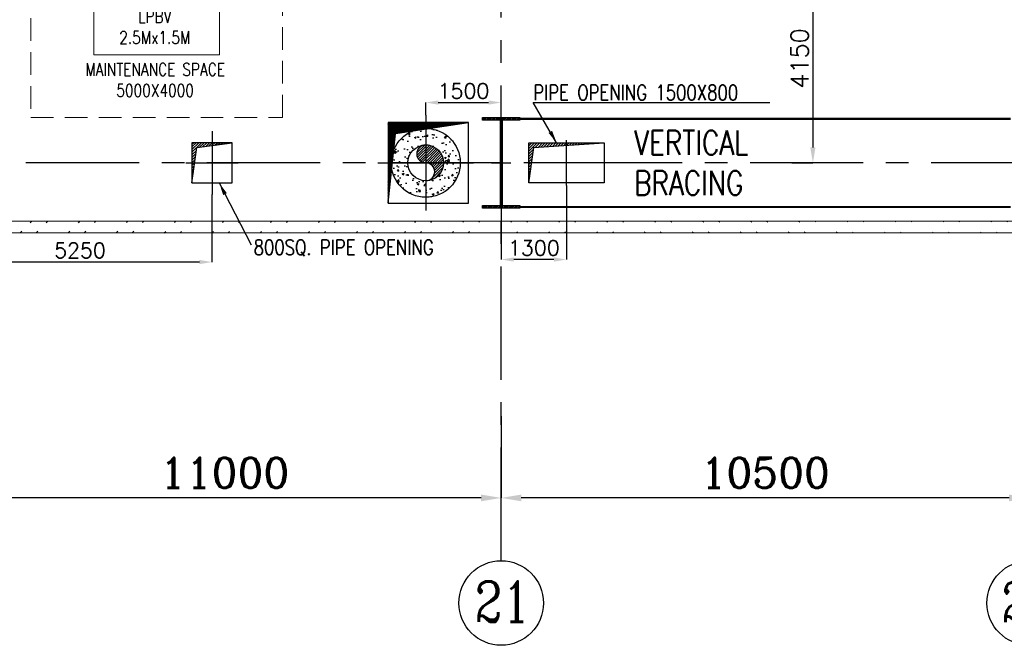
# Model space of a CAD drawing. Header units: inches. Extents: x 0 to 1544102, y 0 to 23144100.
# Tile 66 of 203: x 240262 to 259840, y 101493 to 113931. Entities that reach past the tile are written whole.
import ezdxf

# ---------------------------------------------------------------- set-up
doc = ezdxf.new("R2010")
doc.units = ezdxf.units.IN
doc.header["$LTSCALE"] = 1800
doc.header["$MEASUREMENT"] = 0
doc.linetypes.add('CENTER', pattern=[2, 1.25, -0.25, 0.25, -0.25])
doc.linetypes.add('HIDDEN', pattern=[0.375, 0.25, -0.125])
doc.layers.get('0').update_dxf_attribs({"color": 253})
for name, color, linetype in [('BRACING', 1, 'HIDDEN'), ('CEN', 2, 'CENTER'), ('COL', 1, 'Continuous'), ('GRID', 251, 'CENTER'), ('INSULATION', 35, 'Continuous'), ('OPENING', 40, 'Continuous'), ('PIPE', 5, 'Continuous')]:
    doc.layers.add(name, color=color, linetype=linetype)
for name, color, linetype, lineweight in [('DIM', 4, 'Continuous', 18), ('EQUIP', 8, 'Continuous', 9), ('TEXT', 3, 'Continuous', 18), ('WALL', 6, 'Continuous', 18)]:
    doc.layers.add(name, color=color, linetype=linetype, lineweight=lineweight)
doc.styles.add('ROMANC', font='ROMANC.SHX')
doc.styles.add('ROMANS', font='romans.shx')
doc.dimstyles.new('K2', dxfattribs={"dimtxt": 600, "dimasz": 400, "dimexe": 200, "dimexo": 200, "dimgap": 200, "dimtad": 1, "dimdec": 0, "dimzin": 0, "dimdsep": 46, "dimtxsty": 'ROMANC', "dimcen": 0.09, "dimclrd": 256, "dimclrt": 4, "dimadec": 0, "dimazin": 0, "dimtfac": 1, "dimtdec": 0, "dimtofl": 0, "dimtmove": 1, "dimatfit": 3, "dimfxl": 0.18, "dimtolj": 1, "dimtzin": 0, "dimarcsym": 0})
doc.dimstyles.new('STANDARD1', dxfattribs={"dimtxt": 300, "dimasz": 250, "dimexe": 0, "dimexo": 0, "dimgap": 80, "dimtad": 1, "dimdec": 0, "dimzin": 0, "dimdsep": 46, "dimtxsty": 'ROMANS', "dimcen": 0, "dimclrd": 4, "dimclre": 4, "dimclrt": 4, "dimadec": 0, "dimazin": 0, "dimtfac": 0.09, "dimtdec": 0, "dimtix": 1, "dimtofl": 0, "dimtmove": 0, "dimatfit": 3, "dimfxl": 1, "dimtolj": 1, "dimtzin": 0, "dimarcsym": 0})
doc.dimstyles.new('USER175', dxfattribs={"dimscale": 175, "dimtxt": 2, "dimasz": 1.75, "dimexe": 0, "dimexo": 0, "dimgap": 0.5, "dimtad": 1, "dimdec": 0, "dimzin": 0, "dimdsep": 46, "dimtxsty": 'ROMANS', "dimcen": 0, "dimclrd": 4, "dimclre": 4, "dimclrt": 4, "dimadec": 0, "dimazin": 0, "dimtfac": 0.09, "dimtdec": 0, "dimtix": 1, "dimtofl": 0, "dimtmove": 0, "dimatfit": 3, "dimfxl": 1, "dimtolj": 1, "dimtzin": 0, "dimarcsym": 0})

# ---------------------------------------------------------------- blocks, each defined once
blk = doc.blocks.new('A-ROW COLUMN')
at = {"layer": 'COL'}
h = blk.add_hatch(dxfattribs=at)
h.set_pattern_fill('ANSI31', color=256, scale=200, style=0)
h.set_pattern_definition([(45, (165226.353, 18853.894), (-17.67767, 17.67767), [])])
h.paths.add_polyline_path([(180799, 40890), (181539, 40890), (181539, 40840), (180799, 40840)])
h.paths.add_polyline_path([(181153, 42590), (181185, 42590), (181185, 40890), (181153, 40890)])
h.paths.add_polyline_path([(180799, 42640), (181539, 42640), (181539, 42590), (180799, 42590)])
blk.add_line((181169, 40840), (181169, 42640))
at = {"layer": 'CEN'}
for p, q in [((181169, 40840), (181169, 42640)), ((180977, 41740), (181360, 41740))]:
    blk.add_line(p, q, dxfattribs=at)
at = {"layer": 'COL'}
for points in [[(180799, 42640), (181539, 42640), (181539, 42590), (180799, 42590)], [(181153, 42590), (181185, 42590), (181185, 40890), (181153, 40890)], [(180799, 40890), (181539, 40890), (181539, 40840), (180799, 40840)]]:
    blk.add_lwpolyline(points, close=True, dxfattribs=at)
blk = doc.blocks.new('*D80')
at = {"layer": 'DIM', "color": 0, "lineweight": -2, "transparency": 16777216}
for p, q in [((249836, 106049), (249836, 104423)), ((260336, 104905), (260336, 104423))]:
    blk.add_line(p, q, dxfattribs=at)
at = {"layer": 'DIM', "lineweight": -2, "transparency": 16777216}
blk.add_line((259936, 104423), (250236, 104423), dxfattribs=at)
at = {"layer": 'DIM', "transparency": 16777216}
for points in [[(250236, 104490), (250236, 104357), (249836, 104423)], [(259936, 104490), (259936, 104357), (260336, 104423)]]:
    blk.add_solid(points, dxfattribs=at)
at = {"layer": 'DIM', "color": 4, "transparency": 16777216, "insert": (255086, 104923), "char_height": 600, "attachment_point": 5, "style": 'ROMANC'}
blk.add_mtext('\\A1;10500', dxfattribs=at)
blk = doc.blocks.new('*D81')
at = {"layer": 'DIM', "color": 0, "lineweight": -2, "transparency": 16777216}
for p, q in [((238836, 106049), (238836, 104423)), ((249836, 104905), (249836, 104423))]:
    blk.add_line(p, q, dxfattribs=at)
at = {"layer": 'DIM', "lineweight": -2, "transparency": 16777216}
blk.add_line((249436, 104423), (239236, 104423), dxfattribs=at)
at = {"layer": 'DIM', "transparency": 16777216}
for points in [[(239236, 104490), (239236, 104357), (238836, 104423)], [(249436, 104490), (249436, 104357), (249836, 104423)]]:
    blk.add_solid(points, dxfattribs=at)
at = {"layer": 'DIM', "color": 4, "transparency": 16777216, "insert": (244336, 104923), "char_height": 600, "attachment_point": 5, "style": 'ROMANC'}
blk.add_mtext('\\A1;11000', dxfattribs=at)
blk = doc.blocks.new('*D63')
at = {"layer": 'DIM', "color": 4, "lineweight": -2, "transparency": 16777216}
for p, q in [((252280, 115235), (256034, 115235)), ((256034, 114929), (256034, 111391)), ((255614, 111085), (256034, 111085))]:
    blk.add_line(p, q, dxfattribs=at)
at = {"layer": 'DIM', "color": 4, "transparency": 16777216}
for points in [[(255983, 114929), (256085, 114929), (256034, 115235)], [(255983, 111391), (256085, 111391), (256034, 111085)]]:
    blk.add_solid(points, dxfattribs=at)
at = {"layer": 'DIM', "color": 4, "transparency": 16777216, "insert": (255771, 113160), "char_height": 350, "attachment_point": 5, "rotation": 90, "style": 'ROMANS'}
blk.add_mtext('\\A1;4150', dxfattribs=at)
blk = doc.blocks.new('DIAHATCH-1')
h = blk.add_hatch()
h.set_pattern_fill('ANSI31', color=9, scale=0.4, angle=180, style=0)
h.set_pattern_definition([(225, (-22774.755, -47888.751615), (0.03535533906, -0.03535533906), [])])
h.paths.add_polyline_path([(0, 0.5), (0, 0, -1), (0, -0.5, 0.414214), (0.5, 0, 0.414214)])
h.paths.add_polyline_path([(0, 0.5, 1), (0, 0)])
blk.add_circle((0, 0), 0.5)
for centre, start, end in [((0, 0.25), 90, 270), ((0, -0.25), 270, 90)]:
    blk.add_arc(centre, 0.25, start, end)
blk = doc.blocks.new('*D116')
at = {"layer": 'DIM', "color": 4, "lineweight": -2, "transparency": 16777216}
for p, q in [((244086, 110457), (244086, 109113)), ((238836, 110185), (238836, 109113)), ((243836, 109113), (239086, 109113))]:
    blk.add_line(p, q, dxfattribs=at)
at = {"layer": 'DIM', "color": 4, "transparency": 16777216}
for points in [[(239086, 109155), (239086, 109071), (238836, 109113)], [(243836, 109155), (243836, 109071), (244086, 109113)]]:
    blk.add_solid(points, dxfattribs=at)
at = {"layer": 'DIM', "color": 4, "transparency": 16777216, "insert": (241461, 109343), "char_height": 300, "attachment_point": 5, "style": 'ROMANS'}
blk.add_mtext('\\A1;5250', dxfattribs=at)
blk = doc.blocks.new('*D117')
at = {"layer": 'DIM', "color": 4, "lineweight": -2, "transparency": 16777216}
for p, q in [((248336, 112035), (248336, 112284)), ((248586, 112284), (249586, 112284)), ((249836, 111985), (249836, 112284))]:
    blk.add_line(p, q, dxfattribs=at)
at = {"layer": 'DIM', "color": 4, "transparency": 16777216}
for points in [[(248586, 112326), (248586, 112242), (248336, 112284)], [(249586, 112326), (249586, 112242), (249836, 112284)]]:
    blk.add_solid(points, dxfattribs=at)
at = {"layer": 'DIM', "color": 4, "transparency": 16777216, "insert": (249086, 112514), "char_height": 300, "attachment_point": 5, "style": 'ROMANS'}
blk.add_mtext('\\A1;1500', dxfattribs=at)
blk = doc.blocks.new('*D118')
at = {"layer": 'DIM', "color": 4, "lineweight": -2, "transparency": 16777216}
for p, q in [((251136, 110635), (251136, 109163)), ((249836, 110235), (249836, 109163)), ((250886, 109163), (250086, 109163))]:
    blk.add_line(p, q, dxfattribs=at)
at = {"layer": 'DIM', "color": 4, "transparency": 16777216}
for points in [[(250086, 109205), (250086, 109121), (249836, 109163)], [(250886, 109205), (250886, 109121), (251136, 109163)]]:
    blk.add_solid(points, dxfattribs=at)
at = {"layer": 'DIM', "color": 4, "transparency": 16777216, "insert": (250486, 109393), "char_height": 300, "attachment_point": 5, "style": 'ROMANS'}
blk.add_mtext('\\A1;1300', dxfattribs=at)
blk = doc.blocks.new('A$C07686FCF')
at = {"layer": 'EQUIP', "linetype": 'HIDDEN'}
blk.add_lwpolyline([(11250, -13100), (16250, -13100), (16250, -9100), (11250, -9100)], close=True, dxfattribs=at)
at = {"layer": 'EQUIP'}
blk.add_lwpolyline([(12500, -11850), (15000, -11850), (15000, -10350), (12500, -10350)], close=True, dxfattribs=at)
at = {"layer": 'TEXT', "color": 3, "char_height": 250, "attachment_point": 5, "style": 'ROMANS'}
for s, insert, width in [('{\\W0.8;HPSU OF  LPBV 2.5Mx1.5M}', (13712, -11092), 1880.95), ('{\\W0.8;MAINTENANCE SPACE 5000X4000}', (13719, -12351), 3382.68)]:
    blk.add_mtext(s, dxfattribs=dict(at, insert=insert, width=width))

msp = doc.modelspace()

# ---------------------------------------------------------------- hatches: boundary and pattern name
h = msp.add_hatch()
h.set_pattern_fill('ANSI32', color=256, scale=1800, style=0)
h.set_pattern_definition([(45, (0, -2662.84), (-477.2971, 477.2971), []), (45, (318.2, -2662.84), (-477.2971, 477.2971), [])])
edge = h.paths.add_edge_path()
edge.add_line((27096.2, 109694.89), (273076.2, 109694.89))
edge.add_line((27326.2, 109924.89), (272846.2, 109924.89))
at = {"layer": 'INSULATION', "linetype": 'Continuous'}
h = msp.add_hatch(dxfattribs=at)
h.set_pattern_fill('AR-CONC', color=256, scale=50, style=0)
h.set_pattern_definition([(50, (-1080402.62, -296091.55), (358.63009, -31.37607), [37.5, -412.5]), (355, (-1080402.6, -296091.55), (-69.37567, 376.09607), [30, -330]), (100.4514, (-1080372.73, -296094.16), (289.25469, 344.71977), [31.870095, -350.57106]), (46.1842, (-1080402.6, -295991.55), (533.62052, -82.75951), [56.25, -618.75]), (96.6356, (-1080358.15, -295998.45), (467.33135, 487.05894), [47.80514, -525.8565]), (351.1842, (-1080402.6, -295991.55), (467.33097, 487.0593), [45, -495]), (21, (-1080352.62, -296016.55), (298.453526, -201.309445), [37.5, -412.5]), (326, (-1080352.6, -296016.55), (121.65767, 362.57502), [30, -330]), (71.4514, (-1080327.75, -296033.32), (420.11131, 161.26525), [31.870095, -350.57106]), (37.5, (-1080402.62, -296091.55), (6.079928, 166.446927), [0, -326, 0, -335, 0, -331.25]), (7.5, (-1080402.62, -296091.55), (131.534769, 197.205856), [0, -191, 0, -318.5, 0, -126.25]), (327.5, (-1080514.12, -296091.55), (266.911218, -11.277436), [0, -125, 0, -390, 0, -517.5]), (317.5, (-1080564.12, -296091.55), (291.593085, 50.05249), [0, -162.5, 0, -259, 0, -367.5])])
edge = h.paths.add_edge_path()
edge.add_arc((248336.19, 111084.89), 685.5, 0, 360)
edge = h.paths.add_edge_path(flags=17)
edge.add_arc((248336.19, 111084.89), 355.5, 0, 360)
at = {"layer": 'OPENING'}
h = msp.add_hatch(dxfattribs=at)
h.set_pattern_fill('ANSI31', color=8, scale=100, style=0)
h.set_pattern_definition([(45, (196886.194, 141334.889), (-8.8388348, 8.8388348), [])])
h.paths.add_polyline_path([(249186.19, 111884.89), (247586.19, 111884.89), (247796.63, 111674.45)])
h.paths.add_polyline_path([(247736.95, 111665.41), (247796.63, 111674.45), (247586.19, 111884.89), (247586.19, 110284.89)])
h = msp.add_hatch(dxfattribs=at)
h.set_pattern_fill('ANSI31', color=8, scale=300, style=0)
h.set_pattern_definition([(45, (137580.344, 71057.975), (-26.516504, 26.516504), [])])
h.paths.add_polyline_path([(244086.2, 111484.89), (243686.2, 111484.89), (243686.2, 111084.89), (243741.13, 111084.89), (243782.79, 111388.3), (244086.2, 111429.96)])
h.paths.add_polyline_path([(244486.2, 111484.89), (244086.2, 111484.89), (244086.2, 111429.96)])
h.paths.add_polyline_path([(243741.13, 111084.89), (243686.2, 111084.89), (243686.2, 110684.89)])
h = msp.add_hatch(dxfattribs=at)
h.set_pattern_fill('ANSI31', color=8, scale=300, style=0)
h.set_pattern_definition([(45, (109961.262, 57972.032), (-26.516504, 26.516504), [])])
h.paths.add_polyline_path([(250484.86, 111386.9), (251886.2, 111484.89), (250386.2, 111484.89), (250386.2, 110684.89)])

# ---------------------------------------------------------------- linework, layer by layer
for centre in [(249836.2, 102333.78), (249836.2, 102333.78), (260336.2, 102333.78), (260336.2, 102333.78)]:
    msp.add_circle(centre, 840.34)
at = {"layer": 'BRACING', "const_width": 40}
for points in [[(250206.2, 111959.89), (259966.2, 111959.89)], [(250206.2, 110209.89), (259966.2, 110209.89)]]:
    msp.add_lwpolyline(points, dxfattribs=at)
at = {"layer": 'CEN'}
for p, q in [((248336.19, 112034.89), (248336.19, 110134.89)), ((244086.2, 111712.42), (244086.2, 110457.36)), ((251136.2, 110634.89), (251136.2, 111534.89)), ((243568.09, 111084.89), (244604.31, 111084.89)), ((247386.19, 111084.89), (249286.19, 111084.89)), ((251936.2, 111084.89), (250336.2, 111084.89))]:
    msp.add_line(p, q, dxfattribs=at)
at = {"layer": 'GRID'}
for p, q in [((249836.2, 103174.13), (249836.2, 157584.89)), ((278636.2, 111084.89), (143536.2, 111084.89))]:
    msp.add_line(p, q, dxfattribs=at)
at = {"layer": 'INSULATION', "linetype": 'Continuous'}
msp.add_circle((248336.19, 111084.89), 685.5, dxfattribs=at)
at = {"layer": 'OPENING'}
for p, q in [((247736.95, 111665.41), (249186.19, 111884.89)), ((247586.19, 110284.89), (247736.95, 111665.41))]:
    msp.add_line(p, q, dxfattribs=at)
for points in [[(247586.19, 110284.89), (249186.19, 110284.89), (249186.19, 111884.89), (247586.19, 111884.89)], [(243686.2, 110684.89), (244486.2, 110684.89), (244486.2, 111484.89), (243686.2, 111484.89)], [(250386.2, 111484.89), (251886.2, 111484.89), (251886.2, 110684.89), (250386.2, 110684.89)]]:
    msp.add_lwpolyline(points, close=True, dxfattribs=at)
for points in [[(243686.2, 110684.89), (243782.79, 111388.3), (244486.2, 111484.89)], [(250386.2, 110684.89), (250484.86, 111386.9), (251886.2, 111484.89)]]:
    msp.add_lwpolyline(points, dxfattribs=at)
at = {"layer": 'WALL'}
for p, q in [((27326.2, 109924.89), (272846.2, 109924.89)), ((27096.2, 109694.89), (273076.2, 109694.89))]:
    msp.add_line(p, q, dxfattribs=at)

# ---------------------------------------------------------------- block references
at = {"layer": 'COL'}
msp.add_blockref('A-ROW COLUMN', (68667.67, 69345.14), dxfattribs=at)
at = {"layer": 'DIM'}
msp.add_blockref('A$C07686FCF', (229236.2, 125084.89), dxfattribs=at)
at = {"layer": 'PIPE', "xscale": 711, "yscale": 711, "zscale": 711}
msp.add_blockref('DIAHATCH-1', (248336.19, 111084.89), dxfattribs=at)

# ---------------------------------------------------------------- texts
at = {"layer": 'TEXT', "width": 0.8}
for s, height, style, p in [('PIPE OPENING 1500X800', 300, 'ROMANS', (250475.21, 112333.01)), ('800SQ. PIPE OPENING', 300, 'ROMANS', (244914.28, 109255.8)), ('21', 800, 'ROMANC', (249311.02, 101962.76)), ('22', 800, 'ROMANC', (259780.53, 101951.19))]:
    msp.add_text(s, height=height, dxfattribs=dict(at, style=style)).set_placement(p)
at = {"layer": 'TEXT', "insert": (252480.95, 111724.89), "char_height": 480, "width": 2515.419, "attachment_point": 1, "style": 'ROMANS'}
msp.add_mtext('{\\W0.8;VERTICAL BRACING}', dxfattribs=at)

# ---------------------------------------------------------------- dimensions: what is measured, and where the dimension line sits
at = {"layer": 'DIM'}
dim = msp.add_linear_dim(base=(256033.83, 111084.89), p1=(252279.66, 115234.89), p2=(255614.22, 111084.89), angle=90, dimstyle='USER175', dxfattribs=at)
dim.commit()
dim.dimension.update_dxf_attribs({"geometry": '*D63', "text_midpoint": (255771.33, 113159.89)})
for base, p1, p2, picture, middle in [((249836.2, 112283.87), (248336.19, 112034.89), (249836.2, 111984.89), '*D117', (249086.2, 112513.87)), ((249836.2, 109163.13), (251136.2, 110634.89), (249836.2, 110234.89), '*D118', (250486.2, 109393.13)), ((238836.2, 109113.13), (244086.2, 110457.36), (238836.2, 110184.89), '*D116', (241461.2, 109343.13))]:
    dim = msp.add_linear_dim(base=base, p1=p1, p2=p2, dimstyle='STANDARD1', dxfattribs=at)
    dim.commit()
    dim.dimension.update_dxf_attribs({"geometry": picture, "text_midpoint": middle})
for base, p1, p2, picture, middle in [((238836.2, 104423.43), (249836.2, 104905.1), (238836.2, 106049), '*D81', (244336.2, 104923.43)), ((249836.2, 104423.43), (260336.2, 104905.1), (249836.2, 106049), '*D80', (255086.2, 104923.43))]:
    dim = msp.add_linear_dim(base=base, p1=p1, p2=p2, angle=180, dimstyle='K2', override={"dimexe": 0, "dimexo": 0}, dxfattribs=at)
    dim.commit()
    dim.dimension.update_dxf_attribs({"geometry": picture, "text_midpoint": middle})

# ---------------------------------------------------------------- leaders
for points in [[(250938.53, 111484.89), (250475.21, 112283.01), (255175.21, 112283.01)], [(244230.89, 110684.89), (244863.26, 109453.66)]]:
    msp.add_leader(points, dimstyle='STANDARD1', override={"dimtad": 0}, dxfattribs=at)

doc.saveas('drawing.dxf')
